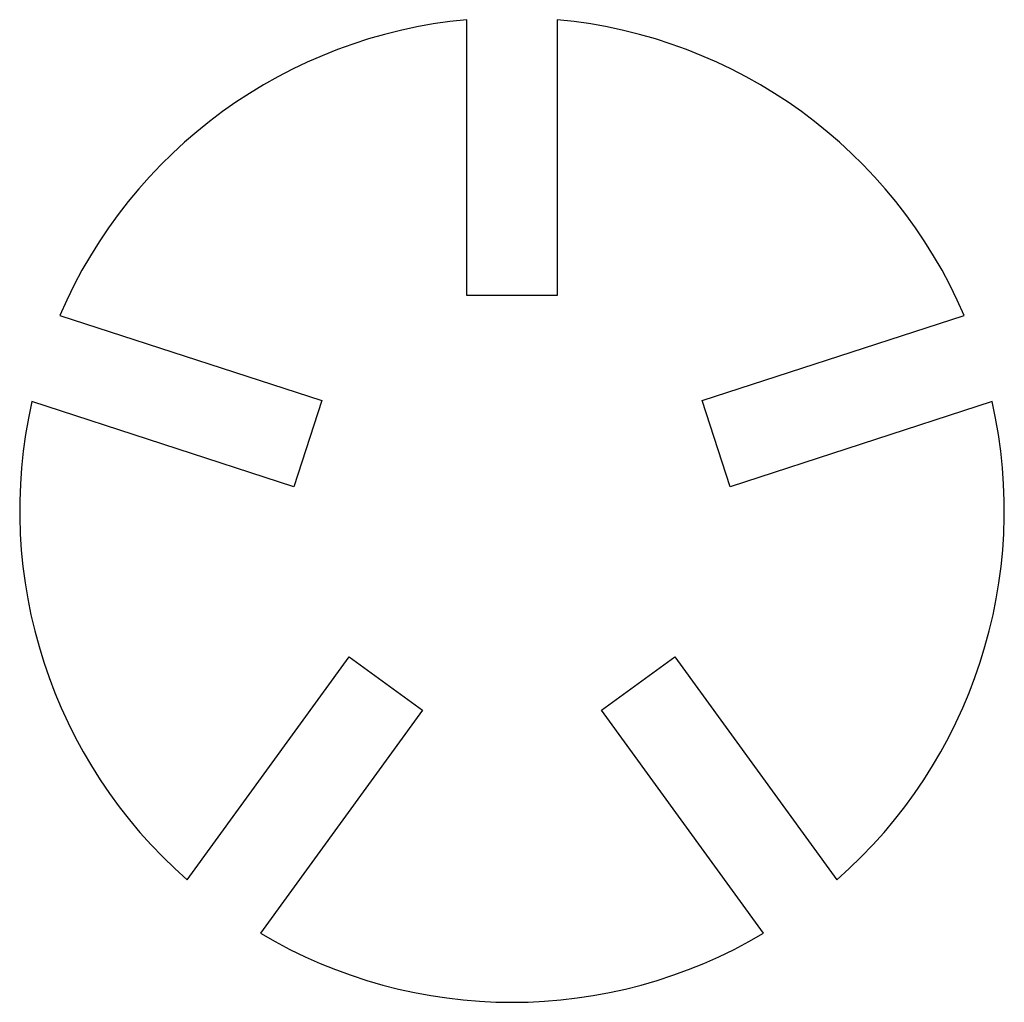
# Model space of a CAD drawing. Header units: millimetres. Extents: x -25 to 25, y -25 to 24.9.
import ezdxf

# ---------------------------------------------------------------- set-up
doc = ezdxf.new("R2010")
doc.units = ezdxf.units.MM

msp = doc.modelspace()

# ---------------------------------------------------------------- linework, layer by layer
at = {"color": 7, "linetype": 'Continuous', "lineweight": 25}
for p, q in [((-2.3, 10.894), (-2.3, 24.894)), ((2.3, 24.894), (2.3, 10.894)), ((2.3, 10.894), (-2.3, 10.894)), ((-22.965, 9.88), (-9.65, 5.554)), ((9.65, 5.554), (22.965, 9.88)), ((-11.072, 1.179), (-24.386, 5.505)), ((-9.65, 5.554), (-11.072, 1.179)), ((11.072, 1.179), (9.65, 5.554)), ((24.386, 5.505), (11.072, 1.179)), ((-16.493, -18.788), (-8.264, -7.462)), ((-8.264, -7.462), (-4.543, -10.165)), ((4.543, -10.165), (8.264, -7.462)), ((8.264, -7.462), (16.493, -18.788)), ((-4.543, -10.165), (-12.772, -21.492)), ((12.772, -21.492), (4.543, -10.165))]:
    msp.add_line(p, q, dxfattribs=at)
for start, end in [(95.2787, 156.7213), (23.2787, 84.7213), (167.2787, 228.7213), (311.2787, 12.7213), (239.2787, 300.7213)]:
    msp.add_arc((0, 0), 25, start, end, dxfattribs=at)

doc.saveas('drawing.dxf')
